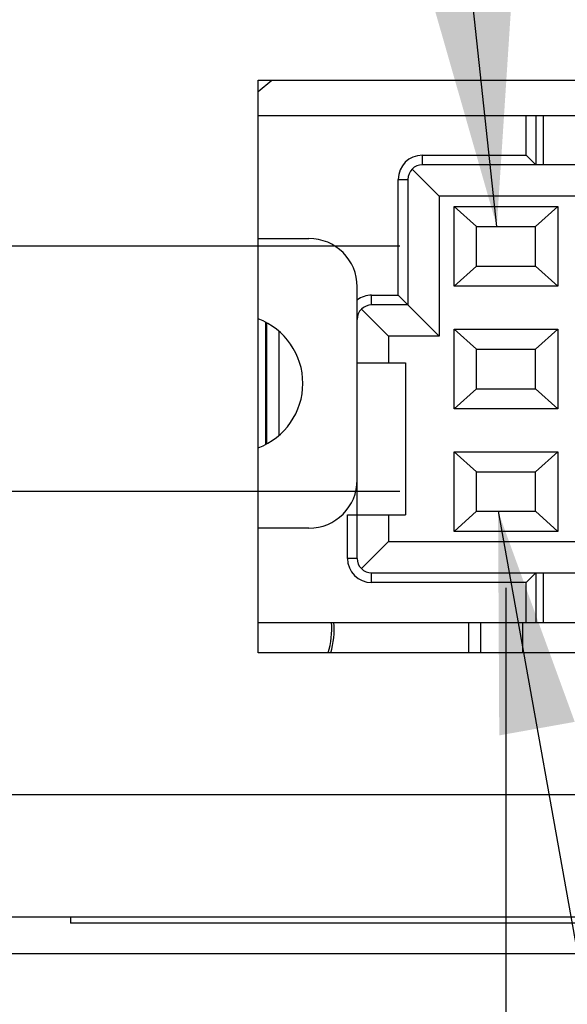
# Model space of a CAD drawing. Header units: inches. Extents: x 0 to 34, y 0 to 22.
# Tile 44 of 60: x 14.293 to 14.74, y 15.291 to 16.094. Entities that reach past the tile are written whole.
import ezdxf

# ---------------------------------------------------------------- set-up
doc = ezdxf.new("R2010")
doc.units = ezdxf.units.IN
doc.header["$LTSCALE"] = 1.87
doc.header["$MEASUREMENT"] = 0
doc.layers.get('0').update_dxf_attribs({"linetype": 'CONTINUOUS'})
doc.layers.add('DETAIL', color=7, linetype='CONTINUOUS')
doc.layers.add('DIMENSIONS', color=7, linetype='CONTINUOUS')
doc.styles.get("Standard").update_dxf_attribs({"font": 'txt', "width": 0.8})
doc.dimstyles.new('DIMSTYLE_2', dxfattribs={"dimtxt": 0.125, "dimasz": 0.18, "dimexe": 0.18, "dimexo": 0.0625, "dimgap": 0.09, "dimtad": 0, "dimtih": 1, "dimtoh": 1, "dimdec": 3, "dimzin": 4, "dimdsep": 46, "dimtxsty": 'STANDARD', "dimblk": '_FILLED', "dimblk1": '_FILLED', "dimblk2": '_FILLED', "dimcen": 0.09, "dimadec": 0, "dimazin": 0, "dimtp": 0.01, "dimtm": 0.01, "dimtfac": 1, "dimtdec": 3, "dimtofl": 0, "dimtmove": 0, "dimatfit": 3, "dimldrblk": '_FILLED', "dimfxl": 1, "dimtolj": 1, "dimtzin": 4, "dimarcsym": 0})
doc.dimstyles.get("Standard").update_dxf_attribs({"dimtxt": 0.125, "dimasz": 0.18, "dimexe": 0.18, "dimexo": 0.0625, "dimgap": 0.09, "dimtad": 0, "dimtih": 1, "dimtoh": 1, "dimdec": 3, "dimzin": 4, "dimdsep": 46, "dimtxsty": 'STANDARD', "dimblk": '_FILLED', "dimblk1": '_FILLED', "dimblk2": '_FILLED', "dimcen": 0.09, "dimadec": 0, "dimazin": 0, "dimtol": 1, "dimtp": 0.01, "dimtm": 0.01, "dimtfac": 1, "dimtdec": 3, "dimtofl": 0, "dimtmove": 0, "dimatfit": 3, "dimldrblk": '_FILLED', "dimfxl": 1, "dimtolj": 1, "dimtzin": 4, "dimarcsym": 0})

# ---------------------------------------------------------------- blocks, each defined once
blk = doc.blocks.new('*D24')
at = {"layer": 'DIMENSIONS', "color": 2, "linetype": 'CONTINUOUS'}
blk.add_line((14.00776, 15.4577), (14.00776, 14.6448), dxfattribs=at)
at = {"layer": 'DIMENSIONS', "color": 2, "linetype": 'CONTINUOUS', "insert": (13.94526, 14.5823), "char_height": 0.125, "width": 1.625, "attachment_point": 3, "rotation": 90, "line_spacing_factor": 0.9}
blk.add_mtext('-11.732{\\Ftxt.shx;\\W1.000000;\\H0.125000; }[297.99]', dxfattribs=at)
blk = doc.blocks.new('_FILLED')
at = {"color": 0, "linetype": 'BYBLOCK'}
blk.add_solid([(0, 0), (-1, 0.1736), (-1, -0.1736)], dxfattribs=at)
blk = doc.blocks.new('*D26')
at = {"layer": 'DIMENSIONS', "color": 2, "linetype": 'CONTINUOUS'}
blk.add_line((7.88975, 15.3998), (7.88975, 14.6448), dxfattribs=at)
at = {"layer": 'DIMENSIONS', "color": 2, "linetype": 'CONTINUOUS', "insert": (7.82725, 14.5823), "char_height": 0.125, "width": 1.625, "attachment_point": 3, "rotation": 90, "line_spacing_factor": 0.9}
blk.add_mtext('-17.850{\\Ftxt.shx;\\W1.000000;\\H0.125000; }[453.39]', dxfattribs=at)
blk = doc.blocks.new('*D33')
at = {"layer": 'DIMENSIONS', "color": 2, "linetype": 'CONTINUOUS'}
blk.add_line((14.68975, 15.63066), (14.68975, 14.6448), dxfattribs=at)
at = {"layer": 'DIMENSIONS', "color": 2, "linetype": 'CONTINUOUS', "insert": (14.62725, 14.5823), "char_height": 0.125, "width": 1.525, "attachment_point": 3, "rotation": 90, "line_spacing_factor": 0.9}
blk.add_mtext('11.050{\\Ftxt.shx;\\W1.000000;\\H0.125000; }[280.67]', dxfattribs=at)
blk = doc.blocks.new('*D34')
at = {"layer": 'DIMENSIONS', "color": 2, "linetype": 'CONTINUOUS'}
blk.add_line((14.60323, 15.7093), (6.05225, 15.7093), dxfattribs=at)
at = {"layer": 'DIMENSIONS', "color": 2, "linetype": 'CONTINUOUS', "insert": (5.98975, 15.7718), "char_height": 0.125, "width": 1.125, "attachment_point": 3, "line_spacing_factor": 0.9}
blk.add_mtext('.377{\\Ftxt.shx;\\W1.000000;\\H0.125000; }[9.58]', dxfattribs=at)
blk = doc.blocks.new('*D35')
at = {"layer": 'DIMENSIONS', "color": 2, "linetype": 'CONTINUOUS'}
blk.add_line((14.60323, 15.9093), (6.05225, 15.9093), dxfattribs=at)
at = {"layer": 'DIMENSIONS', "color": 2, "linetype": 'CONTINUOUS', "insert": (5.98975, 15.9718), "char_height": 0.125, "width": 1.225, "attachment_point": 3, "line_spacing_factor": 0.9}
blk.add_mtext('.577{\\Ftxt.shx;\\W1.000000;\\H0.125000; }[14.66]', dxfattribs=at)

msp = doc.modelspace()

# ---------------------------------------------------------------- linework, layer by layer
at = {"color": 7, "linetype": 'CONTINUOUS'}
for p, q in [((14.48775, 15.5778), (14.48775, 16.0448)), ((14.48775, 16.03541), (14.49894, 16.0448)), ((14.48775, 16.0448), (15.75225, 16.0448)), ((14.48775, 16.01599), (14.84227, 16.01599)), ((14.70628, 15.98351), (14.70628, 16.01599)), ((14.71416, 16.01599), (14.71416, 15.97564)), ((14.72006, 16.01599), (14.72006, 15.97564)), ((14.62164, 15.97564), (14.62164, 15.98351)), ((14.62164, 15.98351), (14.70628, 15.98351)), ((14.71416, 15.97564), (14.70628, 15.98351)), ((15.83247, 15.97564), (14.62164, 15.97564)), ((14.61329, 15.97218), (14.63542, 15.95005)), ((14.60195, 15.86934), (14.60195, 15.96383)), ((14.60195, 15.96383), (14.60983, 15.96383)), ((14.60983, 15.96383), (14.60983, 15.86146)), ((14.63542, 15.95005), (14.63542, 15.83587)), ((17.84408, 15.95005), (14.63542, 15.95005)), ((14.64743, 15.87682), (14.64743, 15.94178)), ((14.66573, 15.92544), (14.64743, 15.94178)), ((14.64743, 15.94178), (14.73207, 15.94178)), ((14.73207, 15.94178), (14.71376, 15.92544)), ((14.73207, 15.94178), (14.73207, 15.87682)), ((14.66573, 15.89315), (14.66573, 15.92544)), ((14.66574, 15.92544), (14.71376, 15.92544)), ((14.71376, 15.89316), (14.71376, 15.92544)), ((14.48775, 15.9156), (14.52912, 15.9156)), ((14.66574, 15.89316), (14.64743, 15.87682)), ((14.66573, 15.89316), (14.71376, 15.89316)), ((14.73207, 15.87682), (14.71376, 15.89316)), ((14.56849, 15.65477), (14.56849, 15.87623)), ((14.73207, 15.87682), (14.64743, 15.87682)), ((14.5803, 15.86146), (14.5803, 15.86934)), ((14.5803, 15.86934), (14.60195, 15.86934)), ((14.60983, 15.86146), (14.60195, 15.86934)), ((14.57195, 15.858), (14.59408, 15.83587)), ((14.60983, 15.86146), (14.5803, 15.86146)), ((14.60983, 15.86146), (14.63542, 15.83587)), ((14.49365, 15.84742), (14.49365, 15.74755)), ((14.49458, 15.84694), (14.49458, 15.74803)), ((14.50458, 15.8401), (14.50458, 15.75487)), ((14.64743, 15.77682), (14.64743, 15.84178)), ((14.66573, 15.82544), (14.64743, 15.84178)), ((14.64743, 15.84178), (14.73207, 15.84178)), ((14.73207, 15.84178), (14.71376, 15.82544)), ((14.73207, 15.84178), (14.73207, 15.77682)), ((14.59408, 15.83587), (14.59408, 15.81422)), ((14.63542, 15.83587), (14.59408, 15.83587)), ((14.66573, 15.79315), (14.66573, 15.82544)), ((14.66574, 15.82544), (14.71376, 15.82544)), ((14.71376, 15.79316), (14.71376, 15.82544)), ((14.56849, 15.81422), (14.60786, 15.81422)), ((14.60786, 15.81422), (14.60786, 15.6902)), ((14.66574, 15.79316), (14.64743, 15.77682)), ((14.66573, 15.79316), (14.71376, 15.79316)), ((14.73207, 15.77682), (14.71376, 15.79316)), ((14.73207, 15.77682), (14.64743, 15.77682)), ((14.64743, 15.67682), (14.64743, 15.74178)), ((14.66573, 15.72544), (14.64743, 15.74178)), ((14.64743, 15.74178), (14.73207, 15.74178)), ((14.73207, 15.74178), (14.71376, 15.72544)), ((14.73207, 15.74178), (14.73207, 15.67682)), ((14.66573, 15.69315), (14.66573, 15.72544)), ((14.66574, 15.72544), (14.71376, 15.72544)), ((14.71376, 15.69316), (14.71376, 15.72544)), ((14.56062, 15.65477), (14.56062, 15.6902)), ((14.56062, 15.6902), (14.60786, 15.6902)), ((14.59408, 15.6902), (14.59408, 15.66855)), ((14.66574, 15.69316), (14.64743, 15.67682)), ((14.66573, 15.69316), (14.71376, 15.69316)), ((14.73207, 15.67682), (14.71376, 15.69316)), ((14.52912, 15.67938), (14.48775, 15.67938)), ((14.73207, 15.67682), (14.64743, 15.67682)), ((14.57195, 15.64642), (14.59408, 15.66855)), ((14.59408, 15.66855), (17.88542, 15.66855)), ((14.56849, 15.65477), (14.56062, 15.65477)), ((14.5803, 15.63509), (14.5803, 15.64296)), ((14.5803, 15.64296), (15.23247, 15.64296)), ((14.71416, 15.64296), (14.70628, 15.63509)), ((14.71416, 15.64296), (14.71416, 15.6026)), ((14.72006, 15.64296), (14.72006, 15.6026)), ((14.70628, 15.63509), (14.5803, 15.63509)), ((14.70628, 15.6026), (14.70628, 15.63509)), ((14.48775, 15.6026), (14.94227, 15.6026)), ((14.65927, 15.6026), (14.65927, 15.5778)), ((14.66902, 15.6026), (14.66902, 15.5778)), ((14.70363, 15.5778), (14.70363, 15.6026)), ((15.15225, 15.5778), (14.48775, 15.5778)), ((7.88975, 15.4623), (24.58975, 15.4623)), ((24.50975, 15.3623), (7.96975, 15.3623)), ((14.33475, 15.3623), (14.33475, 15.3573)), ((18.14475, 15.3573), (14.33475, 15.3573)), ((25.55225, 15.3323), (6.92725, 15.3323))]:
    msp.add_line(p, q, dxfattribs=at)
for centre, radius, start, end in [((14.62164, 15.96383), 0.01969, 90, 180), ((14.62164, 15.96383), 0.01181, 90, 180), ((14.52912, 15.87623), 0.03937, 0, 90), ((14.5803, 15.84965), 0.01969, 90, 126.8699), ((14.5803, 15.84965), 0.01181, 90, 180), ((14.4681, 15.79749), 0.0561, 290.50892, 69.49097), ((14.52912, 15.71875), 0.03937, 270, 360), ((14.5803, 15.65477), 0.01969, 180, 270), ((14.5803, 15.65477), 0.01181, 180, 270), ((14.47975, 15.5973), 0.06803, 343.34046, 4.47516), ((14.47975, 15.5973), 0.07, 343.82278, 4.34861)]:
    msp.add_arc(centre, radius, start, end, dxfattribs=at)

# ---------------------------------------------------------------- dimensions: what is measured, and where the dimension line sits
at = {"layer": 'DIMENSIONS', "color": 2, "linetype": 'CONTINUOUS'}
for feature_location, offset, dtype, origin, picture, middle in [((14.60323, 15.9093), (-8.55098, 0), 0, (14.66573, 15.3323), '*D35', (5.12725, 15.9093)), ((14.60323, 15.7093), (-8.55098, 0), 0, (14.66573, 15.3323), '*D34', (5.17725, 15.7093)), ((14.68975, 15.63066), (0, -0.98586), 1, (25.73975, 15.69316), '*D33', (14.84657, 13.5069))]:
    dim = msp.add_ordinate_dim(feature_location=feature_location, offset=offset, dtype=dtype, origin=origin, dimstyle='DIMSTYLE_2', dxfattribs=at)
    dim.commit()
    dim.dimension.update_dxf_attribs({"geometry": picture, "text_midpoint": middle})
for feature_location, offset, origin, picture, middle in [((14.00776, 15.4577), (0, -0.8129), (25.73975, 15.5202), '*D24', (14.16458, 13.5069)), ((7.88975, 15.3998), (0, -0.755), (25.73975, 15.4623), '*D26', (8.04657, 13.5069))]:
    dim = msp.add_ordinate_dim(feature_location=feature_location, offset=offset, dtype=1, origin=origin, text='-<>', dimstyle='DIMSTYLE_2', dxfattribs=at)
    dim.commit()
    dim.dimension.update_dxf_attribs({"geometry": picture, "text_midpoint": middle})

# ---------------------------------------------------------------- leaders
at = {"layer": 'DETAIL', "color": 2, "linetype": 'CONTINUOUS'}
for points in [[(14.68231, 15.92544), (14.47953, 17.8123), (14.29953, 17.8123)], [(14.68332, 15.69316), (14.88229, 14.5823), (15.06229, 14.5823)]]:
    msp.add_leader(points, dimstyle='STANDARD', override={"dimtad": 0}, dxfattribs=at)

doc.saveas('drawing.dxf')
